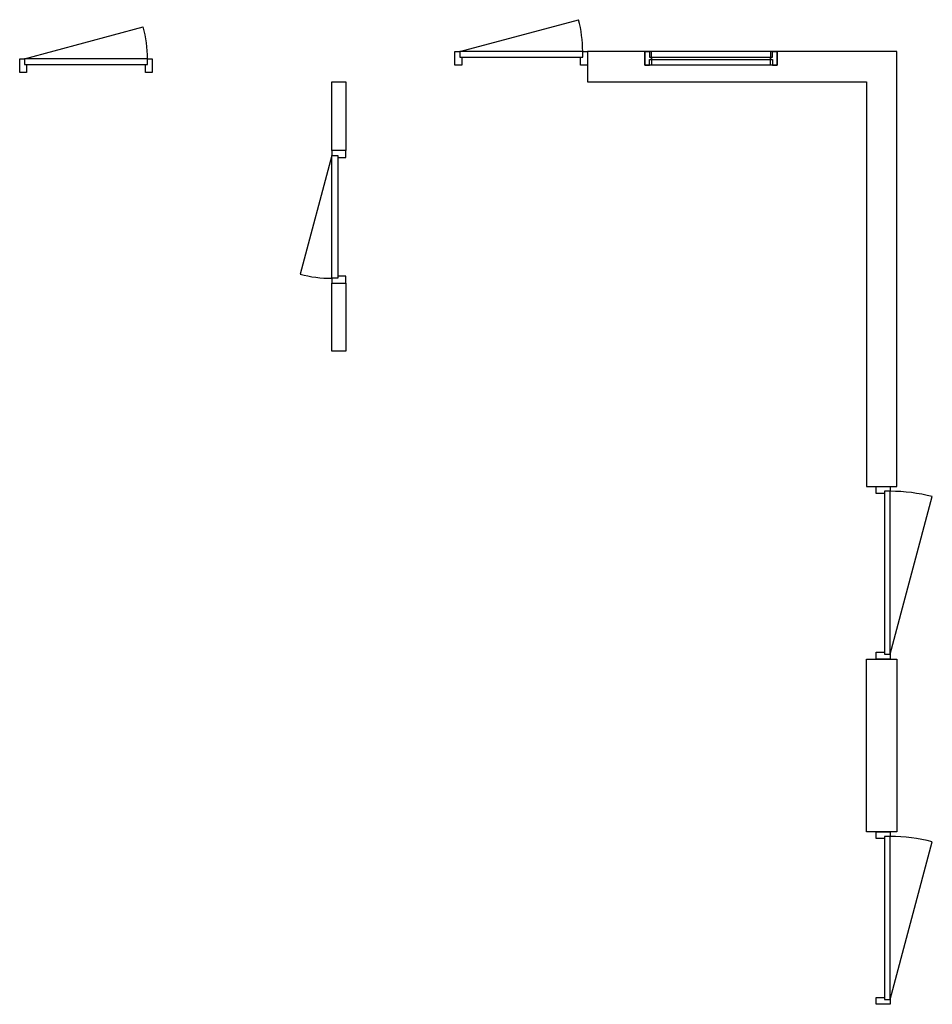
# Model space of a CAD drawing. Header units: millimetres. Extents: x 143045 to 149651, y 144294 to 151424.
import ezdxf

# ---------------------------------------------------------------- set-up
doc = ezdxf.new("R2010")
doc.units = ezdxf.units.MM
for name, color, linetype in [('AL21----_BUITENWAND', 3, 'Continuous'), ('AL22----_BINNENWAND', 2, 'Continuous'), ('AL31----_BUITENKOZIJNEN', 1, 'Continuous')]:
    doc.layers.add(name, color=color, linetype=linetype)

# ---------------------------------------------------------------- blocks, each defined once
blk = doc.blocks.new('*U2')
at = {"layer": 'AL31----_BUITENKOZIJNEN'}
blk.add_lwpolyline([(-925, 50), (-65.3, 280.4)], dxfattribs=at)
for points in [[(-960, 50), (-925, 50), (-925, 8.8), (-910, 8.8), (-910, -50), (-960, -50)], [(-925, 8.8), (-35, 8.8), (-35, 50), (-925, 50)], [(-50, -50), (-50, 8.8), (-35, 8.8), (-35, 50), (0, 50), (0, -50)]]:
    blk.add_lwpolyline(points, close=True, dxfattribs=at)
blk.add_arc((-925, 50), 890, 0, 15, dxfattribs=at)
blk = doc.blocks.new('*U3')
at = {"layer": 'AL31----_BUITENKOZIJNEN'}
blk.add_lwpolyline([(-35, 50), (-1176.4, 355.8)], dxfattribs=at)
for points in [[(-1250, 50), (-1215, 50), (-1215, 8.7), (-1200, 8.7), (-1200, -50), (-1250, -50)], [(-1215, 8.7), (-35, 8.7), (-35, 50), (-1215, 50)], [(-50, -50), (-50, 8.7), (-35, 8.7), (-35, 50), (0, 50), (0, -50.1)]]:
    blk.add_lwpolyline(points, close=True, dxfattribs=at)
blk.add_arc((15, 50), 1230, 165.60283, 180, dxfattribs=at)
blk = doc.blocks.new('*U6')
at = {"layer": 'AL31----_BUITENKOZIJNEN'}
for points in [[(-960, -50), (-925, -50), (-925, -8.7), (-910, -8.7), (-910, 50), (-960, 50)], [(-960, 50), (-925, 50), (-925, 8.8), (-910, 8.8), (-910, -50), (-960, -50)], [(-925, 8.8), (-35, 8.8), (-35, 50), (-925, 50)], [(-50, 50), (-50, -8.7), (-35, -8.7), (-35, -50), (0, -50), (0, 50.1)], [(-50, -50), (-50, 8.8), (-35, 8.8), (-35, 50), (0, 50), (0, -50)], [(-925, -8.7), (-35, -8.7), (-35, -50), (-925, -50)]]:
    blk.add_lwpolyline(points, close=True, dxfattribs=at)
blk = doc.blocks.new('*U5')
at = {"layer": 'AL31----_BUITENKOZIJNEN'}
for points in [[(-960, -50), (-925, -50), (-925, -8.7), (-910, -8.7), (-910, 50), (-960, 50)], [(-50, 50), (-50, -8.7), (-35, -8.7), (-35, -50), (0, -50), (0, 50.1)], [(-925, -8.7), (-35, -8.7), (-35, -50), (-925, -50)]]:
    blk.add_lwpolyline(points, close=True, dxfattribs=at)
blk.add_lwpolyline([(-925, -50), (-65.3, -280.3)], dxfattribs=at)
blk.add_arc((-925, -50), 890, 345, 0, dxfattribs=at)

msp = doc.modelspace()

# ---------------------------------------------------------------- linework, layer by layer
at = {"layer": 'AL21----_BUITENWAND'}
for points in [[(147155.4, 150973.9), (149175.4, 150973.9), (149175.4, 148043.9), (149395.4, 148043.9), (149395.4, 151193.9), (147155.4, 151193.9)], [(149175.4, 146793.9), (149395.4, 146793.9), (149395.4, 145543.9), (149175.4, 145543.9)]]:
    msp.add_lwpolyline(points, close=True, dxfattribs=at)
at = {"layer": 'AL22----_BINNENWAND'}
for points in [[(145405.5, 150973.9), (145405.5, 150476.2), (145305.4, 150476.2), (145305.4, 150973.9)], [(145405.5, 149516.2), (145405.5, 149024.1), (145305.4, 149024.1), (145305.4, 149516.2)]]:
    msp.add_lwpolyline(points, close=True, dxfattribs=at)

# ---------------------------------------------------------------- block references
at = {"layer": 'AL31----_BUITENKOZIJNEN'}
for name, p in [('*U2', (147155.4, 151143.8)), ('*U2', (144004.8, 151091.1)), ('*U6', (148529.2, 151143.8))]:
    msp.add_blockref(name, p, dxfattribs=at)
at = {"layer": 'AL31----_BUITENKOZIJNEN', "rotation": 270}
for name, p in [('*U5', (145355.4, 149516.2)), ('*U3', (149295.4, 146793.9)), ('*U3', (149295.4, 144293.9))]:
    msp.add_blockref(name, p, dxfattribs=at)

doc.saveas('drawing.dxf')
